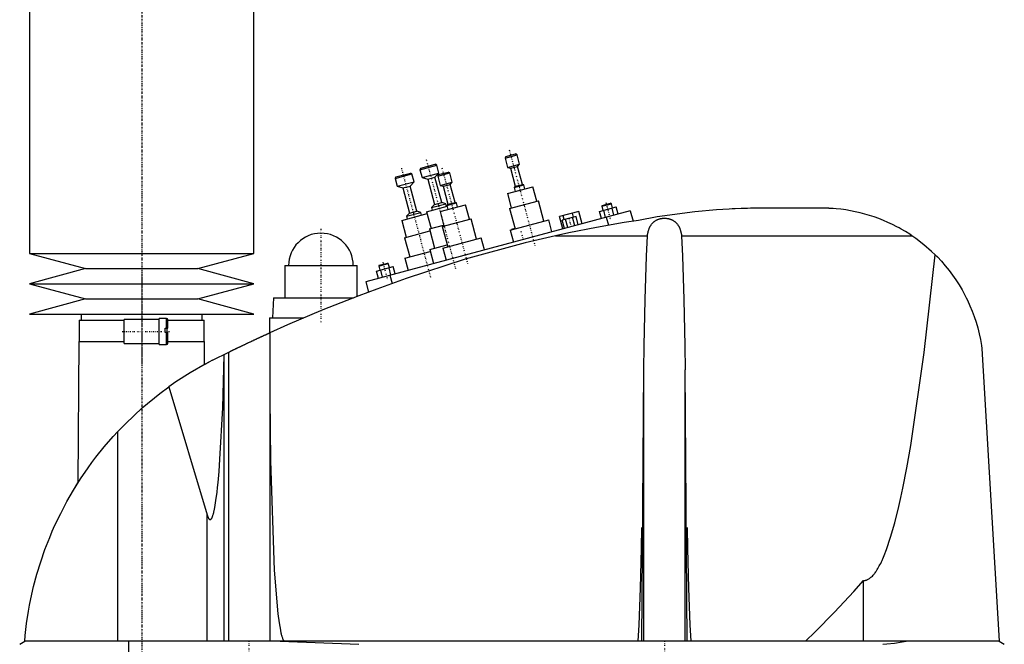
# Model space of a CAD drawing. Extents: x -502 to 174, y -147 to 655.
# Tile 2 of 4: x -499 to -104, y 76 to 327. Entities that reach past the tile are written whole.
import ezdxf

# ---------------------------------------------------------------- set-up
doc = ezdxf.new("R2010")
doc.units = 0
doc.linetypes.add('CENTER', pattern=[1.5, 0.45, -0.5, 0.05, -0.5])
doc.layers.add('AM_0', color=7, linetype='CONTINUOUS')
doc.layers.add('AM_7', color=7, linetype='CENTER')

msp = doc.modelspace()

# ---------------------------------------------------------------- linework, layer by layer
at = {"layer": 'AM_0', "color": 7, "linetype": 'CONTINUOUS'}
for p, q in [((-495, 375.5), (-495, 232.9)), ((-405, 232.9), (-405, 375.5)), ((-304.04, 271.18), (-299.21, 272.47)), ((-303.69, 271.79), (-304.04, 271.18)), ((-304.04, 271.18), (-303.03, 267.41)), ((-303.69, 271.79), (-299.82, 272.82)), ((-299.21, 272.47), (-299.82, 272.82)), ((-298.2, 268.7), (-299.21, 272.47)), ((-347.86, 263.63), (-342.07, 265.18)), ((-341.45, 264.83), (-342.07, 265.18)), ((-338.22, 266.52), (-331.45, 268.33)), ((-337.86, 267.13), (-338.22, 266.52)), ((-338.22, 266.52), (-337.36, 263.33)), ((-337.86, 267.13), (-332.07, 268.68)), ((-337.36, 263.33), (-330.6, 265.14)), ((-332.22, 263.46), (-330.6, 265.14)), ((-331.45, 268.33), (-332.07, 268.68)), ((-330.6, 265.14), (-331.45, 268.33)), ((-331.09, 263.93), (-326.26, 265.22)), ((-330.73, 264.54), (-326.87, 265.58)), ((-326.26, 265.22), (-326.87, 265.58)), ((-325.25, 261.46), (-326.26, 265.22)), ((-303.03, 267.41), (-298.2, 268.7)), ((-303.03, 267.41), (-301.91, 267.09)), ((-301.91, 267.09), (-299.01, 267.86)), ((-301.91, 267.09), (-299.97, 259.84)), ((-299.01, 267.86), (-298.2, 268.7)), ((-297.07, 260.62), (-299.01, 267.86)), ((-348.22, 263.02), (-341.45, 264.83)), ((-347.86, 263.63), (-348.22, 263.02)), ((-348.22, 263.02), (-347.36, 259.83)), ((-347.36, 259.83), (-340.6, 261.64)), ((-342.22, 259.96), (-340.6, 261.64)), ((-340.6, 261.64), (-341.45, 264.83)), ((-337.36, 263.33), (-335.12, 262.69)), ((-335.12, 262.69), (-332.22, 263.46)), ((-335.12, 262.69), (-332.4, 252.55)), ((-329.5, 253.32), (-332.22, 263.46)), ((-330.73, 264.54), (-331.09, 263.93)), ((-331.09, 263.93), (-330.08, 260.16)), ((-330.08, 260.16), (-325.25, 261.46)), ((-326.06, 260.62), (-325.25, 261.46)), ((-347.36, 259.83), (-345.12, 259.19)), ((-345.12, 259.19), (-342.22, 259.96)), ((-345.12, 259.19), (-342.4, 249.05)), ((-339.5, 249.82), (-342.22, 259.96)), ((-330.08, 260.16), (-328.95, 259.84)), ((-328.95, 259.84), (-326.06, 260.62)), ((-328.95, 259.84), (-327.01, 252.6)), ((-324.12, 253.37), (-326.06, 260.62)), ((-303.12, 256.93), (-292.88, 259.67)), ((-300.37, 259.42), (-296.51, 260.46)), ((-299.97, 259.84), (-300.37, 259.42)), ((-300.37, 259.42), (-299.93, 257.78)), ((-299.97, 259.84), (-297.07, 260.62)), ((-296.51, 260.46), (-297.07, 260.62)), ((-296.07, 258.82), (-296.51, 260.46)), ((-291.33, 253.88), (-292.88, 259.67)), ((-332.4, 252.55), (-329.5, 253.32)), ((-327.82, 252.84), (-329.5, 253.32)), ((-327.42, 252.18), (-323.56, 253.21)), ((-327.01, 252.6), (-324.12, 253.37)), ((-323.56, 253.21), (-324.12, 253.37)), ((-323.12, 251.57), (-323.56, 253.21)), ((-303.12, 256.93), (-301.57, 251.13)), ((-302.24, 250.95), (-290.65, 254.06)), ((-288.45, 245.85), (-290.65, 254.06)), ((-253.75, 249.97), (-360, 221.5)), ((-343.62, 247.79), (-337.82, 249.34)), ((-342.4, 249.05), (-339.5, 249.82)), ((-337.82, 249.34), (-339.5, 249.82)), ((-337.54, 248.28), (-337.82, 249.34)), ((-335.55, 249.63), (-327.32, 251.84)), ((-335.55, 249.63), (-333.74, 242.87)), ((-333.62, 251.29), (-327.82, 252.84)), ((-332.4, 252.55), (-333.62, 251.29)), ((-333.62, 251.29), (-333.33, 250.23)), ((-330.17, 249.68), (-319.93, 252.42)), ((-330.17, 249.68), (-328.61, 243.89)), ((-327.54, 251.78), (-327.82, 252.84)), ((-327.01, 252.6), (-327.42, 252.18)), ((-327.42, 252.18), (-326.98, 250.54)), ((-318.37, 246.63), (-319.93, 252.42)), ((-302.24, 250.95), (-300.04, 242.74)), ((-274.39, 249.72), (-282.11, 247.65)), ((-273.07, 244.79), (-274.39, 249.72)), ((-266.08, 249.77), (-259.39, 251.56)), ((-265.3, 246.87), (-266.08, 249.77)), ((-265.21, 251.82), (-261.34, 252.85)), ((-265.03, 252.12), (-265.21, 251.82)), ((-265.21, 251.82), (-264.75, 250.13)), ((-265.03, 252.12), (-261.65, 253.03)), ((-263.63, 247.32), (-264.41, 250.22)), ((-261.34, 252.85), (-261.65, 253.03)), ((-260.89, 251.16), (-261.34, 252.85)), ((-260.29, 248.22), (-261.06, 251.12)), ((-258.61, 248.67), (-259.39, 251.56)), ((-253.75, 249.97), (-252.64, 245.83)), ((-174, 251), (-205.5, 251)), ((-345.55, 246.13), (-335.35, 248.87)), ((-345.55, 246.13), (-343.74, 239.37)), ((-342.4, 249.05), (-343.62, 247.79)), ((-343.62, 247.79), (-343.33, 246.73)), ((-329.29, 243.7), (-317.7, 246.81)), ((-315.5, 238.6), (-317.7, 246.81)), ((-301.98, 242.22), (-286.52, 246.36)), ((-285.23, 241.54), (-286.52, 246.36)), ((-280.79, 242.72), (-282.11, 247.65)), ((-275.53, 247.76), (-281.11, 246.26)), ((-280.2, 242.88), (-281.11, 246.26)), ((-280.34, 246.47), (-280.76, 248.01)), ((-278.81, 243.26), (-279.71, 246.64)), ((-276.02, 244), (-276.93, 247.38)), ((-276.48, 247.5), (-276.89, 249.05)), ((-274.62, 244.38), (-275.53, 247.76)), ((-263.41, 247.38), (-262.55, 244.19)), ((-344.42, 239.19), (-334.21, 241.92)), ((-334.42, 242.69), (-328.7, 244.22)), ((-334.42, 242.69), (-332.35, 234.96)), ((-329.29, 243.7), (-327.09, 235.49)), ((-301.98, 242.22), (-300.68, 237.39)), ((-300.07, 242.84), (-301.43, 242.47)), ((-301.41, 242.38), (-301.43, 242.47)), ((-300.05, 242.74), (-300.08, 242.84)), ((-344.42, 239.19), (-342.35, 231.46)), ((-329.02, 234.98), (-313.57, 239.12)), ((-312.27, 234.29), (-313.57, 239.12)), ((-283.81, 240), (-246.87, 240)), ((-233.13, 240), (-140.66, 240)), ((-344.28, 230.94), (-334.07, 233.68)), ((-334.28, 234.44), (-327.31, 236.31)), ((-334.28, 234.44), (-332.77, 228.8)), ((-329.02, 234.98), (-327.73, 230.15)), ((-495, 232.9), (-472.5, 226.8)), ((-495, 232.9), (-405, 232.9)), ((-427.5, 226.8), (-405, 232.9)), ((-344.28, 230.94), (-342.97, 226.06)), ((-472.5, 226.8), (-495, 220.7)), ((-472.5, 226.8), (-427.5, 226.8)), ((-405, 220.7), (-427.5, 226.8)), ((-392.5, 228), (-392.5, 215)), ((-392.5, 228), (-363.5, 228)), ((-363.5, 215.54), (-363.5, 228)), ((-355.67, 225.77), (-348.98, 227.56)), ((-354.89, 222.87), (-355.67, 225.77)), ((-354.8, 227.81), (-350.93, 228.85)), ((-354.62, 228.12), (-354.8, 227.81)), ((-354.8, 227.81), (-354.34, 226.12)), ((-354.62, 228.12), (-351.24, 229.02)), ((-353.22, 223.32), (-354, 226.21)), ((-350.93, 228.85), (-351.24, 229.02)), ((-350.48, 227.16), (-350.93, 228.85)), ((-349.88, 224.21), (-350.65, 227.11)), ((-348.2, 224.66), (-348.98, 227.56)), ((-360, 221.5), (-358.87, 217.27)), ((-350.34, 224.09), (-349.45, 220.77)), ((-495, 220.7), (-472.5, 214.6)), ((-495, 220.7), (-405, 220.7)), ((-427.5, 214.6), (-405, 220.7)), ((-472.5, 214.6), (-495, 208.5)), ((-472.5, 214.6), (-427.5, 214.6)), ((-405, 208.5), (-427.5, 214.6)), ((-397, 215), (-397.5, 207)), ((-397, 215), (-364.91, 215)), ((-495, 208.5), (-405, 208.5)), ((-475.15, 206), (-475.15, 197.5)), ((-475.15, 206), (-457, 206)), ((-474.35, 208.5), (-474.35, 206)), ((-443, 206.35), (-457, 206.35)), ((-457, 196.65), (-457, 206.35)), ((-440, 206.75), (-443, 206.75)), ((-443, 196.25), (-443, 206.75)), ((-440, 202.9), (-440, 206.75)), ((-439.5, 202.9), (-439.5, 206.25)), ((-439.5, 206), (-424.85, 206)), ((-425.65, 206), (-425.65, 208.5)), ((-424.85, 197.5), (-424.85, 206)), ((-398.65, 207), (-398.65, 200.94)), ((-398.65, 207), (-384.81, 207)), ((-440.5, 201.1), (-440.5, 202.9)), ((-440.5, 202.9), (-439.5, 202.9)), ((-439.83, 202.9), (-439.83, 201.1)), ((-439.5, 201.1), (-440.5, 201.1)), ((-440, 196.25), (-440, 201.1)), ((-439.5, 196.75), (-439.5, 201.1)), ((-398.5, 201.01), (-398.5, 77.05)), ((-475.18, 197.5), (-475.58, 140.68)), ((-475.18, 197.5), (-457, 197.5)), ((-457, 196.65), (-443, 196.65)), ((-443, 196.25), (-440, 196.25)), ((-439.5, 197.5), (-424.82, 197.5)), ((-424.76, 188.27), (-424.82, 197.5)), ((-112.5, 194.62), (-105.5, 77.05)), ((-421.5, 190), (-415.04, 193.21)), ((-416.82, 192), (-416.82, 192.34)), ((-416.82, 77.05), (-416.82, 192)), ((-415.04, 77.05), (-415.04, 193.21)), ((-424.76, 188.27), (-423, 189.22)), ((-249.12, 77.05), (-248.33, 186.12)), ((-248.33, 77.05), (-248.33, 186.12)), ((-230.88, 77.05), (-231.67, 186.12)), ((-231.67, 77.05), (-231.67, 186.12)), ((-439.07, 179.26), (-423.7, 127.93)), ((-459.54, 77.05), (-459.54, 161.33)), ((-477, 138.4), (-475.58, 140.68)), ((-423.7, 77.05), (-423.7, 127.93)), ((-160, 77.05), (-160, 101.49)), ((-499, 75.85), (-497, 77.05)), ((-105.5, 77.05), (-497, 77.05)), ((-455.15, 16.5), (-455.15, 77.05)), ((-394.4, 77.05), (-362.76, 75.85)), ((-105.5, 77.05), (-103.5, 75.85))]:
    msp.add_line(p, q, dxfattribs=at)
for points in [[(-205.5, 251, 0), (-206.72, 250.98, 0), (-209.16, 250.91, 0), (-211.61, 250.82, 0), (-212.84, 250.77, 0), (-214.08, 250.71, 0), (-216.55, 250.57, 0), (-219.04, 250.41, 0), (-227.81, 249.63, 0), (-242.95, 247.54, 0), (-250.5, 246.15, 0)], [(-140.66, 240, 0), (-141.49, 240.55, 0), (-143.18, 241.62, 0), (-144.91, 242.63, 0), (-145.78, 243.11, 0), (-146.66, 243.59, 0), (-148.44, 244.49, 0), (-150.25, 245.34, 0), (-152.08, 246.13, 0), (-153.92, 246.86, 0), (-155.79, 247.53, 0), (-156.73, 247.84, 0), (-157.67, 248.14, 0), (-159.56, 248.7, 0), (-161.45, 249.2, 0), (-163.36, 249.63, 0), (-165.27, 250.01, 0), (-167.2, 250.33, 0), (-168.16, 250.47, 0), (-169.12, 250.6, 0), (-171.06, 250.8, 0), (-172.2, 250.89, 0), (-172.53, 250.92, 0), (-172.85, 250.94, 0), (-173.02, 250.95, 0), (-173.18, 250.96, 0), (-173.51, 250.98, 0), (-173.84, 250.99, 0), (-174, 251, 0)], [(-250.5, 246.15, 0), (-256.16, 245.27, 0), (-267.37, 243.33, 0), (-278.39, 241.16, 0), (-283.81, 240, 0)], [(-246.87, 240, 0), (-246.86, 240.1, 0), (-246.83, 240.31, 0), (-246.79, 240.51, 0), (-246.77, 240.61, 0), (-246.75, 240.72, 0), (-246.71, 240.92, 0), (-246.67, 241.12, 0), (-246.62, 241.32, 0), (-246.57, 241.52, 0), (-246.52, 241.72, 0), (-246.49, 241.82, 0), (-246.46, 241.92, 0), (-246.4, 242.12, 0), (-246.34, 242.31, 0), (-246.28, 242.5, 0), (-246.21, 242.69, 0), (-246.13, 242.88, 0), (-246.1, 242.97, 0), (-246.06, 243.06, 0), (-245.98, 243.24, 0), (-245.89, 243.42, 0), (-245.85, 243.51, 0), (-245.8, 243.59, 0), (-245.71, 243.77, 0), (-245.62, 243.93, 0), (-245.57, 244.02, 0), (-245.52, 244.1, 0), (-245.41, 244.26, 0), (-245.3, 244.42, 0), (-245.19, 244.57, 0), (-245.07, 244.72, 0), (-244.95, 244.87, 0), (-244.89, 244.94, 0), (-244.83, 245.01, 0), (-244.7, 245.15, 0), (-244.57, 245.28, 0), (-244.43, 245.41, 0), (-244.29, 245.54, 0), (-244.14, 245.66, 0), (-244.07, 245.71, 0), (-243.99, 245.77, 0), (-243.84, 245.88, 0), (-243.68, 245.99, 0), (-243.52, 246.09, 0), (-243.35, 246.19, 0), (-243.17, 246.28, 0), (-243.08, 246.33, 0), (-242.99, 246.37, 0), (-242.8, 246.46, 0), (-242.61, 246.54, 0), (-242.41, 246.61, 0), (-242.21, 246.68, 0), (-242, 246.74, 0), (-241.9, 246.77, 0), (-241.8, 246.8, 0), (-241.59, 246.85, 0), (-241.38, 246.89, 0), (-241.16, 246.93, 0), (-240.95, 246.96, 0), (-240.74, 246.98, 0), (-240.63, 246.99, 0), (-240.52, 247, 0), (-240.31, 247.01, 0), (-240.1, 247.02, 0), (-240, 247.02, 0), (-239.9, 247.02, 0), (-239.69, 247.01, 0), (-239.48, 247, 0), (-239.37, 246.99, 0), (-239.26, 246.98, 0), (-239.05, 246.96, 0), (-238.84, 246.93, 0), (-238.62, 246.89, 0), (-238.41, 246.85, 0), (-238.2, 246.8, 0), (-238.1, 246.77, 0), (-238, 246.74, 0), (-237.79, 246.68, 0), (-237.59, 246.61, 0), (-237.39, 246.54, 0), (-237.2, 246.46, 0), (-237.01, 246.37, 0), (-236.92, 246.33, 0), (-236.83, 246.28, 0), (-236.65, 246.19, 0), (-236.48, 246.09, 0), (-236.32, 245.99, 0), (-236.16, 245.88, 0), (-236.01, 245.77, 0), (-235.93, 245.71, 0), (-235.86, 245.66, 0), (-235.71, 245.54, 0), (-235.57, 245.41, 0), (-235.43, 245.28, 0), (-235.3, 245.15, 0), (-235.17, 245.01, 0), (-235.11, 244.94, 0), (-235.05, 244.87, 0), (-234.93, 244.72, 0), (-234.81, 244.57, 0), (-234.7, 244.42, 0), (-234.59, 244.26, 0), (-234.48, 244.1, 0), (-234.43, 244.02, 0), (-234.38, 243.93, 0), (-234.29, 243.77, 0), (-234.2, 243.59, 0), (-234.15, 243.51, 0), (-234.11, 243.42, 0), (-234.02, 243.24, 0), (-233.94, 243.06, 0), (-233.9, 242.97, 0), (-233.87, 242.88, 0), (-233.79, 242.69, 0), (-233.72, 242.5, 0), (-233.66, 242.31, 0), (-233.6, 242.12, 0), (-233.54, 241.92, 0), (-233.51, 241.82, 0), (-233.48, 241.72, 0), (-233.43, 241.52, 0), (-233.38, 241.32, 0), (-233.33, 241.12, 0), (-233.29, 240.92, 0), (-233.25, 240.72, 0), (-233.23, 240.61, 0), (-233.21, 240.51, 0), (-233.17, 240.31, 0), (-233.14, 240.1, 0), (-233.13, 240, 0)], [(-283.81, 240, 0), (-295.97, 237.17, 0), (-320.06, 230.59, 0), (-343.79, 222.83, 0), (-355.5, 218.5, 0)], [(-248.33, 186.12, 0), (-248.19, 195.73, 0), (-247.78, 214.34, 0), (-247.21, 231.8, 0), (-246.87, 240, 0)], [(-233.13, 240, 0), (-232.79, 231.8, 0), (-232.22, 214.34, 0), (-231.81, 195.73, 0), (-231.67, 186.12, 0)], [(-131.25, 232.3, 0), (-132.71, 233.71, 0), (-135.77, 236.37, 0), (-138.99, 238.84, 0), (-140.66, 240, 0)], [(-160, 101.49, 0), (-159.98, 101.49, 0), (-159.93, 101.49, 0), (-159.88, 101.49, 0), (-159.86, 101.5, 0), (-159.84, 101.5, 0), (-159.79, 101.5, 0), (-159.74, 101.5, 0), (-159.7, 101.51, 0), (-159.65, 101.51, 0), (-159.6, 101.52, 0), (-159.58, 101.52, 0), (-159.56, 101.52, 0), (-159.51, 101.53, 0), (-159.46, 101.53, 0), (-159.42, 101.54, 0), (-159.37, 101.55, 0), (-159.32, 101.56, 0), (-159.3, 101.56, 0), (-159.28, 101.57, 0), (-159.23, 101.58, 0), (-159.18, 101.59, 0), (-159.16, 101.6, 0), (-159.14, 101.6, 0), (-159.09, 101.61, 0), (-159.04, 101.63, 0), (-159.02, 101.63, 0), (-159, 101.64, 0), (-158.95, 101.65, 0), (-158.9, 101.67, 0), (-158.86, 101.68, 0), (-158.81, 101.7, 0), (-158.76, 101.72, 0), (-158.74, 101.73, 0), (-158.72, 101.73, 0), (-158.67, 101.75, 0), (-158.62, 101.77, 0), (-158.46, 101.84, 0), (-158.18, 101.98, 0), (-157.9, 102.14, 0), (-157.62, 102.32, 0), (-157.48, 102.42, 0), (-157.34, 102.53, 0), (-157.06, 102.76, 0), (-156.78, 103.01, 0), (-156.5, 103.29, 0), (-156.23, 103.59, 0), (-155.95, 103.91, 0), (-155.81, 104.08, 0), (-155.67, 104.25, 0), (-155.39, 104.62, 0), (-155.11, 105.01, 0), (-154.97, 105.21, 0), (-154.83, 105.42, 0), (-154.55, 105.86, 0), (-154.27, 106.32, 0), (-154.13, 106.56, 0), (-154, 106.8, 0), (-153.72, 107.31, 0), (-153.44, 107.83, 0), (-153.16, 108.38, 0), (-152.88, 108.96, 0), (-152.61, 109.55, 0), (-152.47, 109.86, 0), (-152.33, 110.17, 0), (-152.05, 110.81, 0), (-151.78, 111.48, 0), (-150.81, 113.98, 0), (-149.16, 118.92, 0), (-147.51, 124.67, 0), (-145.88, 131.23, 0), (-145.07, 134.81, 0), (-144.27, 138.59, 0), (-142.67, 146.74, 0), (-141.08, 155.68, 0), (-135.67, 193.02, 0), (-131.25, 232.3, 0)], [(-131.25, 232.3, 0), (-130.4, 231.45, 0), (-128.77, 229.71, 0), (-127.2, 227.91, 0), (-126.44, 227, 0), (-125.7, 226.07, 0), (-124.27, 224.17, 0), (-122.92, 222.23, 0), (-121.64, 220.24, 0), (-120.44, 218.21, 0), (-119.31, 216.14, 0), (-118.78, 215.1, 0), (-118.26, 214.04, 0), (-117.29, 211.89, 0), (-116.39, 209.72, 0), (-115.57, 207.5, 0), (-114.83, 205.25, 0), (-114.17, 202.96, 0), (-113.87, 201.8, 0), (-113.59, 200.63, 0), (-113.09, 198.26, 0), (-112.67, 195.85, 0), (-112.5, 194.62, 0)], [(-355.5, 218.5, 0), (-362.76, 215.82, 0), (-377.17, 210.17, 0), (-391.43, 204.15, 0), (-398.5, 201.01, 0)], [(-415.04, 193.21, 0), (-415, 193.23, 0), (-414.92, 193.27, 0), (-414.83, 193.31, 0), (-414.79, 193.34, 0), (-414.74, 193.36, 0), (-414.64, 193.41, 0), (-414.54, 193.46, 0), (-414.43, 193.51, 0), (-414.31, 193.57, 0), (-414.19, 193.63, 0), (-414.13, 193.66, 0), (-414.07, 193.69, 0), (-413.94, 193.75, 0), (-413.81, 193.82, 0), (-413.67, 193.88, 0), (-413.53, 193.95, 0), (-413.39, 194.02, 0), (-413.32, 194.05, 0), (-413.24, 194.09, 0), (-413.09, 194.16, 0), (-412.94, 194.23, 0), (-412.87, 194.27, 0), (-412.79, 194.31, 0), (-412.63, 194.39, 0), (-412.47, 194.47, 0), (-412.38, 194.51, 0), (-412.3, 194.55, 0), (-412.13, 194.63, 0), (-411.95, 194.71, 0), (-411.77, 194.8, 0), (-411.59, 194.89, 0), (-411.4, 194.98, 0), (-411.31, 195.02, 0), (-411.22, 195.07, 0), (-411.02, 195.16, 0), (-410.83, 195.26, 0), (-410.63, 195.35, 0), (-410.43, 195.45, 0), (-410.23, 195.54, 0), (-410.13, 195.59, 0), (-410.03, 195.64, 0), (-409.82, 195.74, 0), (-409.61, 195.84, 0), (-409.41, 195.94, 0), (-409.2, 196.04, 0), (-408.99, 196.14, 0), (-408.88, 196.19, 0), (-408.78, 196.24, 0), (-408.57, 196.34, 0), (-408.36, 196.44, 0), (-408.15, 196.54, 0), (-407.94, 196.64, 0), (-407.73, 196.73, 0), (-407.62, 196.78, 0), (-407.52, 196.83, 0), (-407.31, 196.93, 0), (-407.11, 197.03, 0), (-406.9, 197.12, 0), (-406.7, 197.22, 0), (-406.49, 197.32, 0), (-406.39, 197.37, 0), (-406.29, 197.41, 0), (-406.08, 197.51, 0), (-405.87, 197.61, 0), (-405.76, 197.66, 0), (-405.66, 197.71, 0), (-405.44, 197.81, 0), (-405.23, 197.91, 0), (-405.13, 197.96, 0), (-405.02, 198.01, 0), (-404.81, 198.1, 0), (-404.6, 198.2, 0), (-404.39, 198.3, 0), (-404.19, 198.4, 0), (-403.98, 198.49, 0), (-403.88, 198.54, 0), (-403.78, 198.59, 0), (-403.57, 198.68, 0), (-403.37, 198.77, 0), (-403.17, 198.87, 0), (-402.98, 198.96, 0), (-402.78, 199.05, 0), (-402.69, 199.09, 0), (-402.59, 199.13, 0), (-402.41, 199.22, 0), (-402.22, 199.31, 0), (-402.04, 199.39, 0), (-401.87, 199.47, 0), (-401.7, 199.55, 0), (-401.61, 199.59, 0), (-401.53, 199.63, 0), (-401.36, 199.7, 0), (-401.2, 199.77, 0), (-401.05, 199.85, 0), (-400.9, 199.92, 0), (-400.75, 199.98, 0), (-400.67, 200.02, 0), (-400.6, 200.05, 0), (-400.46, 200.12, 0), (-400.32, 200.18, 0), (-400.18, 200.24, 0), (-400.05, 200.3, 0), (-399.92, 200.36, 0), (-399.86, 200.39, 0), (-399.8, 200.42, 0), (-399.68, 200.47, 0), (-399.56, 200.52, 0), (-399.51, 200.55, 0), (-399.45, 200.57, 0), (-399.35, 200.62, 0), (-399.25, 200.67, 0), (-399.2, 200.69, 0), (-399.16, 200.71, 0), (-399.07, 200.75, 0), (-398.99, 200.78, 0), (-398.91, 200.82, 0), (-398.84, 200.85, 0), (-398.78, 200.88, 0), (-398.75, 200.89, 0), (-398.72, 200.9, 0), (-398.67, 200.93, 0), (-398.63, 200.95, 0), (-398.59, 200.96, 0), (-398.56, 200.98, 0), (-398.54, 200.99, 0), (-398.53, 200.99, 0), (-398.52, 201, 0), (-398.51, 201, 0), (-398.5, 201.01, 0), (-398.5, 201.01, 0)], [(-421.5, 190, 0), (-424.54, 188.39, 0), (-430.48, 184.95, 0), (-436.26, 181.23, 0), (-439.07, 179.26, 0)], [(-423.7, 127.93, 0), (-423.67, 127.8, 0), (-423.59, 127.55, 0), (-423.51, 127.32, 0), (-423.47, 127.22, 0), (-423.43, 127.11, 0), (-423.35, 126.92, 0), (-423.27, 126.74, 0), (-423.19, 126.58, 0), (-423.11, 126.44, 0), (-423.03, 126.32, 0), (-422.99, 126.26, 0), (-422.98, 126.25, 0), (-422.97, 126.24, 0), (-422.96, 126.22, 0), (-422.95, 126.21, 0), (-422.94, 126.2, 0), (-422.93, 126.19, 0), (-422.92, 126.17, 0), (-422.9, 126.16, 0), (-422.89, 126.14, 0), (-422.88, 126.13, 0), (-422.87, 126.12, 0), (-422.86, 126.12, 0), (-422.85, 126.1, 0), (-422.84, 126.09, 0), (-422.82, 126.08, 0), (-422.81, 126.07, 0), (-422.8, 126.06, 0), (-422.79, 126.05, 0), (-422.78, 126.05, 0), (-422.77, 126.03, 0), (-422.76, 126.03, 0), (-422.74, 126.02, 0), (-422.73, 126.01, 0), (-422.72, 126, 0), (-422.71, 126, 0), (-422.7, 125.99, 0), (-422.69, 125.98, 0), (-422.68, 125.98, 0), (-422.66, 125.97, 0), (-422.65, 125.97, 0), (-422.64, 125.96, 0), (-422.63, 125.96, 0), (-422.62, 125.96, 0), (-422.61, 125.95, 0), (-422.6, 125.95, 0), (-422.58, 125.94, 0), (-422.57, 125.94, 0), (-422.56, 125.94, 0), (-422.55, 125.94, 0), (-422.54, 125.94, 0), (-422.53, 125.94, 0), (-422.52, 125.94, 0), (-422.51, 125.94, 0), (-422.5, 125.94, 0), (-422.49, 125.94, 0), (-422.48, 125.94, 0), (-422.47, 125.94, 0), (-422.46, 125.94, 0), (-422.45, 125.94, 0), (-422.44, 125.94, 0), (-422.42, 125.94, 0), (-422.41, 125.95, 0), (-422.4, 125.95, 0), (-422.39, 125.95, 0), (-422.38, 125.95, 0), (-422.37, 125.96, 0), (-422.36, 125.96, 0), (-422.34, 125.97, 0), (-422.33, 125.97, 0), (-422.32, 125.98, 0), (-422.31, 125.98, 0), (-422.3, 125.99, 0), (-422.29, 125.99, 0), (-422.28, 126, 0), (-422.27, 126.01, 0), (-422.26, 126.01, 0), (-422.25, 126.02, 0), (-422.24, 126.03, 0), (-422.23, 126.03, 0), (-422.22, 126.04, 0), (-422.21, 126.05, 0), (-422.2, 126.06, 0), (-422.18, 126.07, 0), (-422.17, 126.08, 0), (-422.16, 126.09, 0), (-422.15, 126.1, 0), (-422.14, 126.11, 0), (-422.13, 126.12, 0), (-422.12, 126.13, 0), (-422.1, 126.15, 0), (-422.09, 126.16, 0), (-422.08, 126.18, 0), (-422.07, 126.19, 0), (-422.06, 126.19, 0), (-422.05, 126.21, 0), (-422.04, 126.23, 0), (-422.03, 126.23, 0), (-422.02, 126.24, 0), (-422.01, 126.26, 0), (-422, 126.28, 0), (-421.99, 126.29, 0), (-421.98, 126.3, 0), (-421.97, 126.32, 0), (-421.96, 126.34, 0), (-421.91, 126.41, 0), (-421.83, 126.54, 0), (-421.75, 126.7, 0), (-421.67, 126.87, 0), (-421.59, 127.06, 0), (-421.55, 127.16, 0), (-421.51, 127.27, 0), (-421.43, 127.49, 0), (-421.36, 127.73, 0), (-421.28, 127.99, 0), (-421.2, 128.26, 0), (-421.12, 128.55, 0), (-421.08, 128.71, 0), (-421.04, 128.86, 0), (-420.97, 129.19, 0), (-420.89, 129.53, 0), (-420.62, 130.86, 0), (-420.17, 133.61, 0), (-419.73, 136.94, 0), (-419.52, 138.82, 0), (-419.32, 140.83, 0), (-418.92, 145.25, 0), (-418.55, 150.17, 0), (-417.45, 170.88, 0), (-416.82, 192, 0)], [(-459.54, 161.33, 0), (-456.38, 164.59, 0), (-449.74, 170.79, 0), (-442.72, 176.55, 0), (-439.07, 179.26, 0)], [(-398.5, 174.82, 0), (-398.3, 149.52, 0), (-396.74, 105.69, 0), (-395.27, 88.1, 0), (-394.8, 84.49, 0), (-394.3, 81.58, 0), (-394.05, 80.38, 0), (-394.01, 80.2, 0), (-393.93, 79.85, 0), (-393.84, 79.52, 0), (-393.8, 79.37, 0), (-393.76, 79.22, 0), (-393.67, 78.93, 0), (-393.58, 78.66, 0), (-393.5, 78.41, 0), (-393.41, 78.19, 0), (-393.33, 77.98, 0), (-393.28, 77.89, 0), (-393.24, 77.8, 0), (-393.15, 77.63, 0), (-393.07, 77.49, 0), (-393.02, 77.41, 0), (-393, 77.39, 0), (-392.99, 77.37, 0), (-392.98, 77.36, 0), (-392.97, 77.35, 0), (-392.96, 77.33, 0), (-392.94, 77.32, 0), (-392.93, 77.3, 0), (-392.91, 77.28, 0), (-392.9, 77.27, 0), (-392.89, 77.26, 0), (-392.89, 77.25, 0), (-392.87, 77.24, 0), (-392.86, 77.22, 0), (-392.84, 77.21, 0), (-392.83, 77.2, 0), (-392.81, 77.18, 0), (-392.81, 77.18, 0), (-392.8, 77.17, 0), (-392.78, 77.16, 0), (-392.77, 77.15, 0), (-392.76, 77.14, 0), (-392.75, 77.14, 0), (-392.74, 77.13, 0), (-392.73, 77.12, 0), (-392.72, 77.11, 0), (-392.71, 77.11, 0), (-392.7, 77.1, 0), (-392.68, 77.09, 0), (-392.67, 77.09, 0), (-392.65, 77.08, 0), (-392.64, 77.08, 0), (-392.63, 77.07, 0), (-392.62, 77.07, 0), (-392.61, 77.07, 0), (-392.59, 77.06, 0), (-392.58, 77.06, 0), (-392.57, 77.06, 0), (-392.55, 77.05, 0), (-392.54, 77.05, 0), (-392.54, 77.05, 0), (-392.52, 77.05, 0), (-392.51, 77.05, 0), (-392.5, 77.05, 0)], [(-497, 77.05, 0), (-496.78, 79.43, 0), (-496.22, 84.25, 0), (-495.47, 89.13, 0), (-495.02, 91.59, 0), (-494.53, 94.06, 0), (-493.41, 99.01, 0), (-492.08, 103.98, 0), (-490.56, 108.95, 0), (-488.85, 113.89, 0), (-486.93, 118.8, 0), (-485.9, 121.24, 0), (-484.82, 123.66, 0), (-482.52, 128.45, 0), (-480.04, 133.17, 0), (-477.37, 137.79, 0), (-474.52, 142.31, 0), (-471.52, 146.7, 0), (-469.96, 148.86, 0), (-468.36, 150.97, 0), (-465.02, 155.13, 0), (-461.43, 159.28, 0), (-459.54, 161.33, 0)], [(-250.53, 77.05, 0), (-250.19, 83.72, 0), (-249.64, 98.37, 0), (-249.25, 114.39, 0), (-249.12, 122.75, 0)], [(-230.88, 122.75, 0), (-230.75, 114.39, 0), (-230.36, 98.37, 0), (-229.81, 83.72, 0), (-229.47, 77.05, 0)], [(-183.32, 77.05, 0), (-179.43, 80.82, 0), (-171.66, 88.72, 0), (-163.89, 97.11, 0), (-160, 101.49, 0)], [(-152.3, 75.85, 0), (-150.72, 75.99, 0), (-147.58, 76.34, 0), (-144.47, 76.79, 0), (-142.93, 77.05, 0)]]:
    msp.add_polyline3d(points, dxfattribs=at)
for centre, radius, start, end in [((-378, 228), 13, 0, 180), ((-440, 206.25), 0.5, 0, 90), ((-440, 196.75), 0.5, 270, 0)]:
    msp.add_arc(centre, radius, start, end, dxfattribs=at)
at = {"layer": 'AM_7', "color": 4, "linetype": 'CENTER'}
for p, q in [((-450, 655.48), (-450, -146.97)), ((-450, 384.4), (-450, 188.6)), ((-302.36, 274.55), (-291.96, 235.77)), ((-335.69, 270.62), (-323.95, 226.79)), ((-345.69, 267.12), (-333.95, 223.29)), ((-329.4, 267.3), (-319.01, 228.52)), ((-263.54, 253.32), (-261.67, 246.34)), ((-277.37, 243.46), (-278.36, 247.18)), ((-378, 242.7), (-378, 205.3)), ((-296.69, 238.28), (-297.68, 242)), ((-391.65, 228), (-364.35, 228)), ((-353.13, 229.31), (-351.26, 222.34)), ((-450, 224.39), (-450, -37.19)), ((-457.88, 201.5), (-438.62, 201.5)), ((-407, 77.25), (-407, 72.85)), ((-240, 77.25), (-240, 72.85))]:
    msp.add_line(p, q, dxfattribs=at)

doc.saveas('drawing.dxf')
